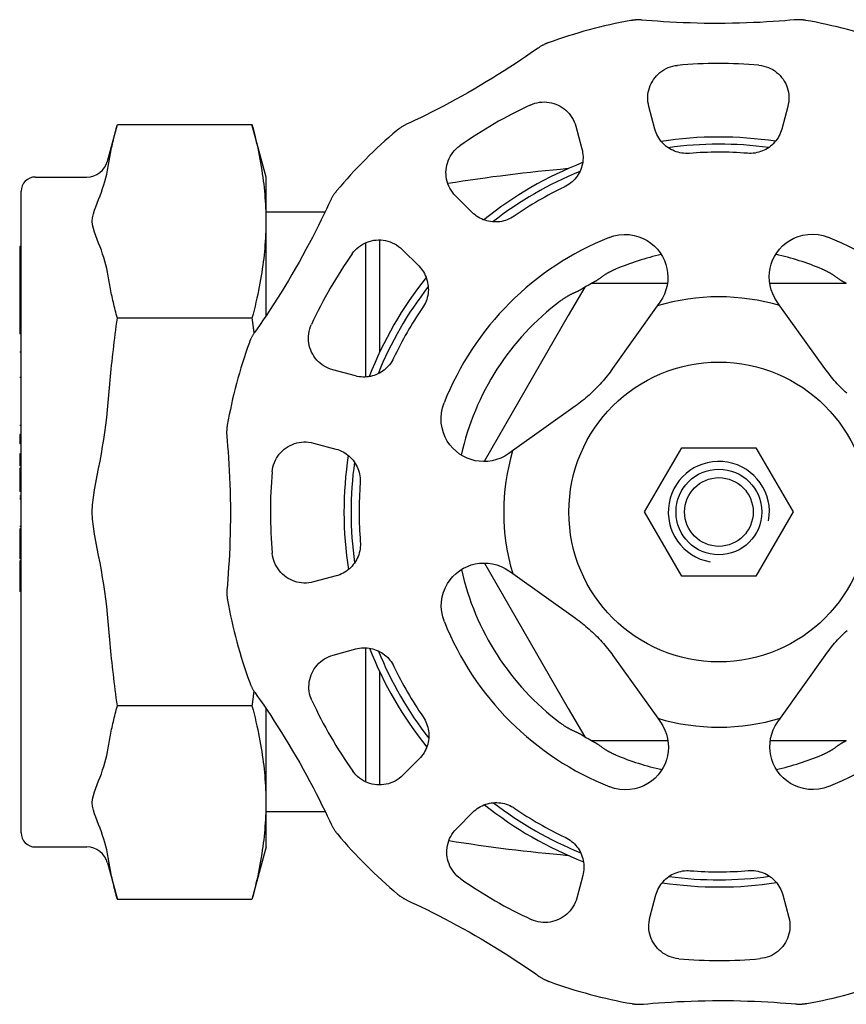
# Model space of a CAD drawing. Header units: millimetres. Extents: x 69 to 3789, y -13 to 412.
# Tile 6 of 8: x 274 to 332, y 343 to 412. Entities that reach past the tile are written whole.
import ezdxf

# ---------------------------------------------------------------- set-up
doc = ezdxf.new("R2010")
doc.units = ezdxf.units.MM
doc.layers.add('DETAIL', color=2, linetype='Continuous')

msp = doc.modelspace()

# ---------------------------------------------------------------- linework, layer by layer
at = {"layer": 'DETAIL'}
for p, q in [((318.54, 404.372), (318.115, 405.95)), ((327.839, 405.963), (327.418, 404.383)), ((280.207, 402.134), (280.897, 404.707)), ((280.897, 404.707), (290.322, 404.707)), ((291.309, 401.022), (290.322, 404.707)), ((312.997, 404.572), (313.422, 402.994)), ((275.159, 401.022), (278.758, 401.022)), ((291.309, 391.314), (291.309, 401.022)), ((274.159, 355.122), (274.159, 400.022)), ((305.739, 398.545), (304.582, 399.7)), ((295.443, 398.572), (291.309, 398.572)), ((298.263, 396.413), (298.263, 387.023)), ((299.263, 396.618), (299.263, 388.752)), ((274.059, 396.157), (274.059, 393.669)), ((274.159, 396.157), (274.059, 396.157)), ((300.839, 395.947), (301.996, 394.793)), ((274.059, 393.669), (274.059, 393.456)), ((274.159, 393.669), (274.059, 393.669)), ((316.379, 393.572), (314.088, 393.572)), ((319.41, 393.572), (316.379, 393.572)), ((329.646, 393.572), (326.576, 393.572)), ((331.937, 393.572), (329.646, 393.572)), ((274.059, 393.456), (274.059, 392.966)), ((274.159, 393.456), (274.059, 393.456)), ((274.059, 392.966), (274.059, 392.767)), ((274.159, 392.966), (274.059, 392.966)), ((313.618, 393.3), (312.473, 391.316)), ((274.059, 392.767), (274.059, 392.281)), ((274.159, 392.767), (274.059, 392.767)), ((274.059, 392.281), (274.059, 392.068)), ((274.159, 392.281), (274.059, 392.281)), ((318.887, 392.269), (318.699, 392.005)), ((327.29, 392.015), (327.101, 392.279)), ((274.159, 392.068), (274.059, 392.068)), ((274.059, 392.068), (274.059, 392.009)), ((274.059, 392.009), (274.059, 391.748)), ((274.159, 392.009), (274.059, 392.009)), ((274.059, 391.748), (274.059, 391.149)), ((274.159, 391.748), (274.059, 391.748)), ((318.699, 392.005), (315.574, 387.608)), ((330.426, 387.627), (327.29, 392.015)), ((274.059, 391.149), (274.059, 390.905)), ((274.159, 391.149), (274.059, 391.149)), ((274.059, 390.905), (274.059, 390.311)), ((274.159, 390.905), (274.059, 390.905)), ((290.322, 391.14), (280.897, 391.14)), ((312.473, 391.316), (306.575, 381.101)), ((274.059, 390.311), (274.059, 390.05)), ((274.159, 390.311), (274.059, 390.311)), ((274.159, 390.05), (274.059, 390.05)), ((274.159, 388.75), (274.059, 388.75)), ((297.567, 387.099), (295.987, 387.52)), ((274.159, 386.996), (274.059, 386.996)), ((312.958, 384.985), (308.569, 381.849)), ((274.159, 383.638), (274.059, 383.638)), ((274.059, 382.996), (274.059, 382.767)), ((274.159, 382.996), (274.059, 382.996)), ((274.059, 382.767), (274.059, 382.337)), ((274.159, 382.767), (274.059, 382.767)), ((274.159, 382.337), (274.059, 382.337)), ((294.622, 382.399), (296.202, 381.977)), ((317.816, 377.572), (320.415, 382.072)), ((320.415, 382.072), (325.611, 382.072)), ((325.611, 382.072), (328.209, 377.572)), ((274.059, 381.635), (274.059, 381.402)), ((274.159, 381.635), (274.059, 381.635)), ((274.059, 381.402), (274.059, 380.81)), ((274.159, 381.402), (274.059, 381.402)), ((308.569, 381.849), (308.305, 381.66)), ((274.159, 380.81), (274.059, 380.81)), ((274.059, 380.65), (274.059, 380.529)), ((274.159, 380.65), (274.059, 380.65)), ((274.059, 380.529), (274.059, 379.046)), ((274.159, 380.529), (274.059, 380.529)), ((274.059, 379.046), (274.059, 379.008)), ((274.159, 379.046), (274.059, 379.046)), ((274.159, 379.008), (274.059, 379.008)), ((274.159, 378.687), (274.059, 378.687)), ((274.159, 378.538), (274.059, 378.538)), ((274.159, 378.494), (274.059, 378.494)), ((274.159, 378.461), (274.059, 378.461)), ((320.415, 373.072), (317.816, 377.572)), ((328.209, 377.572), (325.611, 373.072)), ((274.159, 376.552), (274.059, 376.552)), ((274.059, 376.399), (274.059, 376.359)), ((274.159, 376.399), (274.059, 376.399)), ((274.059, 376.359), (274.059, 374.771)), ((274.159, 376.359), (274.059, 376.359)), ((274.059, 374.771), (274.059, 374.471)), ((274.159, 374.771), (274.059, 374.771)), ((274.059, 374.471), (274.059, 374.3)), ((274.159, 374.471), (274.059, 374.471)), ((274.159, 374.3), (274.059, 374.3)), ((274.059, 374.161), (274.059, 374.082)), ((274.159, 374.161), (274.059, 374.161)), ((274.059, 374.082), (274.059, 372.297)), ((274.159, 374.082), (274.059, 374.082)), ((306.599, 374.001), (312.473, 363.827)), ((296.213, 373.099), (294.634, 372.674)), ((308.316, 373.446), (308.58, 373.259)), ((308.58, 373.259), (312.976, 370.134)), ((325.611, 373.072), (320.415, 373.072)), ((274.059, 372.297), (274.059, 372.003)), ((274.159, 372.297), (274.059, 372.297)), ((274.159, 372.003), (274.059, 372.003)), ((296.012, 367.557), (297.591, 367.982)), ((298.263, 368.06), (298.263, 358.691)), ((315.599, 367.517), (318.735, 363.128)), ((327.326, 363.139), (330.451, 367.535)), ((299.263, 366.391), (299.263, 358.465)), ((290.322, 364.004), (280.897, 364.004)), ((291.309, 354.122), (291.309, 363.802)), ((312.473, 363.827), (313.618, 361.843)), ((318.735, 363.128), (318.924, 362.864)), ((327.138, 362.875), (327.326, 363.139)), ((314.088, 361.572), (316.379, 361.572)), ((316.379, 361.572), (319.449, 361.572)), ((326.615, 361.572), (329.646, 361.572)), ((329.646, 361.572), (331.937, 361.572)), ((302.039, 360.299), (300.885, 359.141)), ((295.463, 356.572), (291.309, 356.572)), ((304.637, 355.398), (305.792, 356.556)), ((275.159, 354.122), (278.758, 354.122)), ((291.309, 354.122), (290.322, 350.436)), ((280.207, 353.01), (280.897, 350.436)), ((313.486, 352.126), (313.065, 350.546)), ((290.322, 350.436), (280.897, 350.436)), ((318.186, 349.181), (318.607, 350.761)), ((327.485, 350.772), (327.91, 349.193))]:
    msp.add_line(p, q, dxfattribs=at)
at = {"layer": 'DETAIL', "flags": 128}
for points in [[(317.648, 412.009), (317.602, 412.013), (317.556, 412.016), (317.509, 412.018), (317.463, 412.02), (317.417, 412.021), (317.37, 412.021), (317.324, 412.021), (317.278, 412.02), (317.232, 412.018), (317.188, 412.015), (317.145, 412.012), (317.105, 412.009), (317.067, 412.005), (317.032, 412.001), (316.999, 411.997), (316.969, 411.993), (316.942, 411.99), (316.919, 411.986), (316.898, 411.983), (316.881, 411.98), (316.868, 411.978), (316.859, 411.976), (316.853, 411.975), (316.85, 411.974)], [(328.291, 412.022), (327.986, 411.995), (327.626, 411.965), (327.231, 411.934), (326.805, 411.904), (326.358, 411.875), (325.9, 411.85), (325.432, 411.828), (324.95, 411.809), (324.46, 411.794), (323.963, 411.783), (323.464, 411.776), (322.965, 411.773), (322.472, 411.774), (321.982, 411.78), (321.491, 411.79), (321.001, 411.804), (320.518, 411.821), (320.046, 411.842), (319.588, 411.867), (319.141, 411.894), (318.713, 411.923), (318.315, 411.953), (317.955, 411.982), (317.648, 412.009)], [(329.089, 411.99), (329.086, 411.99), (329.081, 411.991), (329.071, 411.993), (329.058, 411.995), (329.041, 411.998), (329.021, 412.001), (328.997, 412.005), (328.97, 412.008), (328.94, 412.012), (328.908, 412.016), (328.872, 412.02), (328.834, 412.023), (328.794, 412.027), (328.752, 412.03), (328.707, 412.032), (328.661, 412.034), (328.615, 412.035), (328.569, 412.035), (328.523, 412.035), (328.476, 412.034), (328.43, 412.032), (328.384, 412.029), (328.337, 412.026), (328.291, 412.022)], [(311.066, 410.417), (311.063, 410.416), (311.058, 410.414), (311.049, 410.411), (311.037, 410.406), (311.02, 410.4), (311.001, 410.392), (310.979, 410.384), (310.954, 410.373), (310.926, 410.362), (310.896, 410.349), (310.863, 410.334), (310.828, 410.318), (310.792, 410.301), (310.754, 410.282), (310.714, 410.262), (310.673, 410.241), (310.633, 410.219), (310.593, 410.196), (310.553, 410.173), (310.513, 410.148), (310.474, 410.124), (310.435, 410.099), (310.397, 410.073), (310.359, 410.046)], [(310.359, 410.046), (310.108, 409.87), (309.812, 409.664), (309.485, 409.439), (309.131, 409.2), (308.758, 408.953), (308.374, 408.701), (307.98, 408.448), (307.572, 408.191), (307.155, 407.933), (306.73, 407.675), (306.301, 407.419), (305.871, 407.167), (305.443, 406.922), (305.016, 406.682), (304.585, 406.444), (304.155, 406.212), (303.728, 405.986), (303.308, 405.768), (302.899, 405.559), (302.499, 405.36), (302.114, 405.171), (301.754, 404.998), (301.427, 404.843), (301.148, 404.713)], [(318.115, 405.951), (318.077, 406.117), (318.051, 406.284), (318.038, 406.452), (318.037, 406.62), (318.048, 406.787), (318.071, 406.951), (318.106, 407.113), (318.152, 407.271), (318.21, 407.426), (318.278, 407.575), (318.356, 407.719), (318.444, 407.857), (318.543, 407.989), (318.65, 408.113), (318.767, 408.23), (318.891, 408.338), (319.024, 408.438), (319.165, 408.528), (319.312, 408.608), (319.466, 408.678), (319.625, 408.736), (319.788, 408.782), (319.955, 408.817), (320.124, 408.839)], [(325.823, 408.846), (325.993, 408.824), (326.16, 408.79), (326.324, 408.744), (326.483, 408.686), (326.637, 408.617), (326.785, 408.537), (326.926, 408.447), (327.059, 408.347), (327.184, 408.239), (327.3, 408.122), (327.408, 407.998), (327.506, 407.867), (327.595, 407.729), (327.673, 407.585), (327.742, 407.436), (327.799, 407.282), (327.846, 407.124), (327.881, 406.962), (327.904, 406.798), (327.916, 406.631), (327.915, 406.464), (327.902, 406.296), (327.877, 406.128), (327.839, 405.963)], [(309.809, 406.061), (309.967, 406.127), (310.129, 406.181), (310.294, 406.223), (310.46, 406.252), (310.628, 406.269), (310.796, 406.274), (310.963, 406.267), (311.128, 406.247), (311.29, 406.216), (311.449, 406.174), (311.605, 406.12), (311.756, 406.055), (311.901, 405.98), (312.041, 405.895), (312.175, 405.8), (312.302, 405.695), (312.422, 405.582), (312.533, 405.459), (312.636, 405.328), (312.729, 405.19), (312.812, 405.044), (312.885, 404.892), (312.947, 404.735), (312.997, 404.572)], [(280.207, 401.495), (280.227, 401.624), (280.248, 401.752), (280.27, 401.881), (280.293, 402.011), (280.316, 402.14), (280.34, 402.27), (280.364, 402.401), (280.39, 402.532), (280.416, 402.664), (280.442, 402.796), (280.47, 402.928), (280.498, 403.061), (280.527, 403.195), (280.557, 403.329), (280.587, 403.464), (280.619, 403.599), (280.651, 403.735), (280.683, 403.872), (280.717, 404.009), (280.751, 404.147), (280.787, 404.286), (280.822, 404.426), (280.859, 404.566), (280.897, 404.707)], [(290.322, 404.707), (290.398, 404.42), (290.47, 404.136), (290.538, 403.857), (290.604, 403.582), (290.665, 403.311), (290.724, 403.043), (290.779, 402.779), (290.832, 402.518), (290.881, 402.26), (290.927, 402.004), (290.97, 401.751), (291.01, 401.501), (291.048, 401.253), (291.083, 401.007), (291.115, 400.762), (291.144, 400.52), (291.171, 400.279), (291.195, 400.039), (291.216, 399.801), (291.235, 399.564), (291.251, 399.328), (291.265, 399.092), (291.276, 398.858), (291.285, 398.624), (291.291, 398.39), (291.295, 398.157), (291.296, 397.923), (291.295, 397.69), (291.291, 397.457), (291.285, 397.223), (291.276, 396.989), (291.265, 396.754), (291.251, 396.519), (291.235, 396.283), (291.216, 396.046), (291.195, 395.808), (291.171, 395.568), (291.144, 395.327), (291.115, 395.085), (291.083, 394.84), (291.048, 394.594), (291.01, 394.346), (290.97, 394.095), (290.927, 393.843), (290.881, 393.587), (290.832, 393.329), (290.779, 393.068), (290.724, 392.804), (290.665, 392.536), (290.604, 392.265), (290.538, 391.99), (290.47, 391.711), (290.398, 391.427), (290.322, 391.14)], [(301.148, 404.713), (301.106, 404.693), (301.065, 404.673), (301.023, 404.652), (300.983, 404.63), (300.942, 404.608), (300.902, 404.585), (300.862, 404.561), (300.823, 404.537), (300.784, 404.513), (300.747, 404.488), (300.711, 404.464), (300.678, 404.441), (300.647, 404.419), (300.618, 404.398), (300.592, 404.378), (300.568, 404.36), (300.547, 404.343), (300.528, 404.328), (300.512, 404.315), (300.499, 404.304), (300.488, 404.296), (300.481, 404.29), (300.477, 404.286), (300.474, 404.284)], [(320.949, 402.678), (320.815, 402.67), (320.681, 402.671), (320.547, 402.68), (320.415, 402.696), (320.283, 402.72), (320.153, 402.752), (320.025, 402.791), (319.9, 402.837), (319.779, 402.89), (319.661, 402.95), (319.546, 403.017), (319.436, 403.09), (319.33, 403.169), (319.229, 403.254), (319.133, 403.345), (319.043, 403.441), (318.957, 403.543), (318.878, 403.649), (318.805, 403.76), (318.738, 403.875), (318.678, 403.994), (318.625, 404.117), (318.579, 404.243), (318.54, 404.372)], [(327.418, 404.383), (327.38, 404.254), (327.334, 404.128), (327.281, 404.005), (327.221, 403.885), (327.155, 403.77), (327.082, 403.659), (327.003, 403.552), (326.918, 403.451), (326.827, 403.354), (326.732, 403.263), (326.631, 403.178), (326.525, 403.098), (326.415, 403.025), (326.301, 402.958), (326.183, 402.898), (326.062, 402.845), (325.937, 402.798), (325.81, 402.759), (325.679, 402.727), (325.548, 402.702), (325.415, 402.686), (325.281, 402.677), (325.147, 402.676), (325.013, 402.683)], [(304.582, 399.7), (304.466, 399.824), (304.36, 399.956), (304.264, 400.095), (304.18, 400.24), (304.106, 400.39), (304.044, 400.544), (303.993, 400.702), (303.954, 400.862), (303.926, 401.024), (303.911, 401.188), (303.906, 401.352), (303.914, 401.515), (303.933, 401.678), (303.964, 401.84), (304.006, 401.999), (304.06, 402.156), (304.126, 402.308), (304.202, 402.457), (304.29, 402.6), (304.388, 402.737), (304.497, 402.867), (304.615, 402.989), (304.742, 403.102), (304.878, 403.206)], [(313.422, 402.994), (313.454, 402.863), (313.477, 402.731), (313.493, 402.598), (313.501, 402.464), (313.501, 402.331), (313.493, 402.198), (313.478, 402.067), (313.455, 401.936), (313.425, 401.808), (313.388, 401.681), (313.343, 401.557), (313.291, 401.435), (313.233, 401.317), (313.167, 401.202), (313.096, 401.091), (313.017, 400.984), (312.932, 400.881), (312.842, 400.783), (312.745, 400.69), (312.644, 400.604), (312.537, 400.523), (312.426, 400.448), (312.31, 400.38), (312.19, 400.319)], [(280.207, 394.352), (280.159, 394.616), (280.098, 394.878), (280.028, 395.135), (279.953, 395.382), (279.869, 395.632), (279.776, 395.892), (279.683, 396.141), (279.583, 396.398), (279.486, 396.647), (279.387, 396.903), (279.299, 397.15), (279.221, 397.41), (279.164, 397.672), (279.142, 397.923), (279.164, 398.175), (279.221, 398.436), (279.299, 398.697), (279.387, 398.943), (279.486, 399.2), (279.583, 399.449), (279.683, 399.706), (279.776, 399.954), (279.869, 400.215), (279.953, 400.465), (280.028, 400.712), (280.098, 400.968), (280.159, 401.231), (280.207, 401.495)], [(296.244, 400.043), (296.242, 400.041), (296.239, 400.037), (296.233, 400.029), (296.224, 400.019), (296.213, 400.006), (296.2, 399.99), (296.185, 399.971), (296.168, 399.949), (296.15, 399.925), (296.13, 399.899), (296.109, 399.87), (296.087, 399.839), (296.064, 399.806), (296.041, 399.771), (296.016, 399.733), (295.992, 399.694), (295.968, 399.655), (295.945, 399.615), (295.922, 399.575), (295.9, 399.534), (295.878, 399.493), (295.857, 399.452), (295.837, 399.41), (295.817, 399.368)], [(295.817, 399.368), (295.688, 399.09), (295.535, 398.764), (295.363, 398.406), (295.177, 398.022), (294.978, 397.621), (294.771, 397.212), (294.556, 396.795), (294.331, 396.369), (294.099, 395.937), (293.86, 395.501), (293.616, 395.065), (293.37, 394.632), (293.122, 394.205), (292.872, 393.783), (292.618, 393.363), (292.361, 392.946), (292.104, 392.536), (291.85, 392.138), (291.6, 391.753), (291.353, 391.38), (291.114, 391.024), (290.889, 390.694), (290.684, 390.397), (290.507, 390.145)], [(308.673, 398.282), (308.56, 398.209), (308.444, 398.143), (308.324, 398.083), (308.201, 398.031), (308.074, 397.986), (307.946, 397.948), (307.816, 397.918), (307.685, 397.896), (307.553, 397.881), (307.421, 397.874), (307.288, 397.875), (307.156, 397.883), (307.025, 397.898), (306.895, 397.922), (306.767, 397.952), (306.64, 397.99), (306.515, 398.036), (306.393, 398.088), (306.275, 398.148), (306.159, 398.214), (306.048, 398.287), (305.94, 398.367), (305.837, 398.453), (305.739, 398.545)], [(327.101, 392.279), (326.929, 392.55), (326.789, 392.833), (326.679, 393.129), (326.601, 393.434), (326.555, 393.742), (326.543, 394.049), (326.56, 394.348), (326.605, 394.634), (326.677, 394.913), (326.779, 395.191), (326.911, 395.464), (327.072, 395.726), (327.262, 395.973), (327.479, 396.201), (327.72, 396.406), (327.98, 396.585), (328.26, 396.735), (328.566, 396.859), (328.896, 396.952), (329.242, 397.008), (329.598, 397.023), (329.957, 396.994), (330.31, 396.923), (330.649, 396.812)], [(297.334, 395.643), (297.437, 395.779), (297.55, 395.906), (297.672, 396.025), (297.802, 396.134), (297.939, 396.233), (298.082, 396.321), (298.23, 396.398), (298.383, 396.463), (298.54, 396.518), (298.699, 396.56), (298.86, 396.591), (299.023, 396.611), (299.187, 396.619), (299.35, 396.615), (299.514, 396.599), (299.676, 396.572), (299.836, 396.533), (299.994, 396.483), (300.148, 396.421), (300.298, 396.348), (300.443, 396.264), (300.582, 396.168), (300.714, 396.063), (300.839, 395.947)], [(315.328, 396.793), (315.667, 396.905), (316.02, 396.976), (316.378, 397.006), (316.735, 396.993), (317.081, 396.937), (317.411, 396.845), (317.718, 396.722), (317.998, 396.572), (318.259, 396.394), (318.5, 396.19), (318.717, 395.962), (318.908, 395.716), (319.07, 395.454), (319.202, 395.182), (319.305, 394.904), (319.378, 394.625), (319.423, 394.339), (319.441, 394.04), (319.429, 393.733), (319.385, 393.425), (319.307, 393.12), (319.198, 392.823), (319.059, 392.54), (318.887, 392.269)], [(280.897, 391.14), (280.859, 391.281), (280.822, 391.421), (280.787, 391.561), (280.751, 391.7), (280.717, 391.838), (280.683, 391.975), (280.651, 392.112), (280.619, 392.248), (280.587, 392.383), (280.557, 392.518), (280.527, 392.652), (280.498, 392.786), (280.47, 392.919), (280.442, 393.051), (280.416, 393.183), (280.39, 393.315), (280.364, 393.446), (280.34, 393.576), (280.316, 393.707), (280.293, 393.836), (280.27, 393.966), (280.248, 394.095), (280.227, 394.223), (280.207, 394.352)], [(301.996, 394.793), (302.089, 394.695), (302.175, 394.592), (302.255, 394.485), (302.329, 394.373), (302.395, 394.258), (302.455, 394.139), (302.508, 394.017), (302.554, 393.893), (302.592, 393.766), (302.623, 393.638), (302.646, 393.508), (302.662, 393.377), (302.671, 393.245), (302.672, 393.113), (302.665, 392.98), (302.65, 392.849), (302.628, 392.718), (302.599, 392.587), (302.561, 392.459), (302.516, 392.333), (302.464, 392.209), (302.405, 392.089), (302.339, 391.973), (302.266, 391.86)], [(315.787, 394.572), (315.755, 394.558), (315.723, 394.544), (315.691, 394.53), (315.659, 394.516), (315.627, 394.501), (315.595, 394.486), (315.564, 394.471), (315.533, 394.456), (315.502, 394.441), (315.471, 394.426), (315.44, 394.411), (315.41, 394.395), (315.38, 394.379), (315.35, 394.363), (315.32, 394.347), (315.29, 394.331), (315.261, 394.314), (315.232, 394.297), (315.203, 394.281), (315.174, 394.264), (315.146, 394.246), (315.118, 394.229), (315.09, 394.212), (315.063, 394.195)], [(330.962, 394.195), (330.935, 394.212), (330.907, 394.229), (330.88, 394.246), (330.851, 394.263), (330.823, 394.28), (330.795, 394.297), (330.766, 394.313), (330.737, 394.33), (330.707, 394.346), (330.678, 394.362), (330.648, 394.378), (330.618, 394.394), (330.587, 394.409), (330.557, 394.425), (330.526, 394.44), (330.495, 394.455), (330.463, 394.471), (330.432, 394.485), (330.4, 394.5), (330.368, 394.515), (330.336, 394.529), (330.303, 394.544), (330.271, 394.558), (330.238, 394.572)], [(314.366, 393.723), (314.347, 393.713), (314.329, 393.704), (314.311, 393.694), (314.294, 393.685), (314.277, 393.676), (314.261, 393.667), (314.245, 393.658), (314.23, 393.65), (314.215, 393.642), (314.201, 393.634), (314.187, 393.626), (314.173, 393.619), (314.16, 393.612), (314.148, 393.605), (314.137, 393.599), (314.127, 393.593), (314.118, 393.589), (314.111, 393.584), (314.104, 393.58), (314.098, 393.577), (314.094, 393.575), (314.091, 393.573), (314.089, 393.572), (314.088, 393.572)], [(315.063, 394.195), (315.026, 394.17), (314.99, 394.146), (314.955, 394.123), (314.921, 394.099), (314.888, 394.076), (314.856, 394.054), (314.824, 394.031), (314.794, 394.009), (314.764, 393.988), (314.735, 393.967), (314.706, 393.946), (314.678, 393.926), (314.65, 393.906), (314.623, 393.887), (314.596, 393.868), (314.569, 393.85), (314.543, 393.832), (314.517, 393.815), (314.492, 393.798), (314.467, 393.782), (314.441, 393.766), (314.416, 393.752), (314.391, 393.737), (314.366, 393.723)], [(331.66, 393.723), (331.634, 393.737), (331.609, 393.752), (331.583, 393.767), (331.557, 393.783), (331.531, 393.8), (331.504, 393.817), (331.478, 393.834), (331.451, 393.853), (331.425, 393.871), (331.397, 393.89), (331.37, 393.91), (331.342, 393.93), (331.314, 393.95), (331.286, 393.971), (331.257, 393.992), (331.227, 394.013), (331.197, 394.035), (331.166, 394.057), (331.134, 394.079), (331.101, 394.102), (331.068, 394.125), (331.033, 394.148), (330.998, 394.171), (330.962, 394.195)], [(331.937, 393.572), (331.936, 393.572), (331.934, 393.573), (331.931, 393.575), (331.927, 393.577), (331.922, 393.58), (331.916, 393.584), (331.908, 393.588), (331.9, 393.592), (331.89, 393.598), (331.88, 393.603), (331.869, 393.61), (331.857, 393.616), (331.844, 393.624), (331.83, 393.631), (331.815, 393.639), (331.8, 393.647), (331.784, 393.656), (331.768, 393.665), (331.751, 393.674), (331.733, 393.684), (331.715, 393.693), (331.697, 393.703), (331.678, 393.713), (331.66, 393.723)], [(313.348, 393.136), (313.322, 393.12), (313.296, 393.105), (313.269, 393.09), (313.242, 393.075), (313.214, 393.061), (313.186, 393.047), (313.158, 393.032), (313.128, 393.019), (313.099, 393.005), (313.069, 392.991), (313.038, 392.977), (313.007, 392.962), (312.975, 392.948), (312.942, 392.934), (312.909, 392.919), (312.876, 392.904), (312.842, 392.888), (312.807, 392.872), (312.771, 392.856), (312.735, 392.839), (312.699, 392.821), (312.663, 392.804), (312.627, 392.786), (312.592, 392.768)], [(313.618, 393.3), (313.618, 393.3), (313.616, 393.299), (313.613, 393.297), (313.609, 393.295), (313.604, 393.292), (313.598, 393.288), (313.59, 393.284), (313.582, 393.279), (313.573, 393.273), (313.563, 393.267), (313.552, 393.26), (313.54, 393.253), (313.527, 393.245), (313.514, 393.237), (313.499, 393.229), (313.485, 393.22), (313.469, 393.21), (313.453, 393.201), (313.437, 393.19), (313.42, 393.18), (313.402, 393.169), (313.385, 393.158), (313.367, 393.147), (313.348, 393.136)], [(312.592, 392.768), (312.563, 392.753), (312.534, 392.737), (312.505, 392.722), (312.475, 392.705), (312.446, 392.689), (312.416, 392.672), (312.387, 392.655), (312.358, 392.637), (312.328, 392.62), (312.299, 392.602), (312.27, 392.583), (312.241, 392.565), (312.212, 392.546), (312.183, 392.527), (312.155, 392.508), (312.126, 392.489), (312.098, 392.47), (312.069, 392.45), (312.041, 392.43), (312.013, 392.41), (311.985, 392.39), (311.958, 392.37), (311.93, 392.35), (311.903, 392.329)], [(280.207, 384.715), (280.227, 384.972), (280.248, 385.229), (280.27, 385.487), (280.293, 385.746), (280.316, 386.006), (280.34, 386.266), (280.364, 386.527), (280.39, 386.789), (280.416, 387.052), (280.442, 387.316), (280.47, 387.581), (280.498, 387.847), (280.527, 388.114), (280.557, 388.383), (280.587, 388.652), (280.619, 388.923), (280.651, 389.195), (280.683, 389.469), (280.717, 389.743), (280.751, 390.02), (280.787, 390.297), (280.822, 390.576), (280.859, 390.857), (280.897, 391.14)], [(290.322, 391.14), (290.328, 391.095), (290.334, 391.05), (290.34, 391.005), (290.346, 390.96), (290.352, 390.915), (290.357, 390.871), (290.363, 390.826), (290.369, 390.782), (290.375, 390.737), (290.381, 390.693), (290.387, 390.648), (290.392, 390.604), (290.398, 390.56), (290.404, 390.515), (290.41, 390.471), (290.415, 390.427), (290.421, 390.383), (290.427, 390.339), (290.432, 390.295), (290.438, 390.251), (290.443, 390.207), (290.449, 390.163), (290.454, 390.12), (290.46, 390.076)], [(290.507, 390.145), (290.481, 390.107), (290.455, 390.068), (290.429, 390.029), (290.405, 389.99), (290.381, 389.95), (290.358, 389.91), (290.335, 389.87), (290.313, 389.83), (290.292, 389.789), (290.272, 389.749), (290.253, 389.711), (290.236, 389.674), (290.22, 389.64), (290.206, 389.607), (290.193, 389.577), (290.181, 389.549), (290.171, 389.524), (290.162, 389.501), (290.155, 389.482), (290.149, 389.466), (290.144, 389.453), (290.141, 389.444), (290.139, 389.439), (290.138, 389.436)], [(295.987, 387.52), (295.825, 387.57), (295.667, 387.631), (295.515, 387.704), (295.369, 387.787), (295.23, 387.88), (295.099, 387.982), (294.976, 388.093), (294.862, 388.212), (294.757, 388.339), (294.662, 388.473), (294.576, 388.612), (294.501, 388.758), (294.436, 388.909), (294.382, 389.064), (294.339, 389.223), (294.308, 389.386), (294.288, 389.55), (294.28, 389.717), (294.284, 389.885), (294.301, 390.053), (294.33, 390.219), (294.371, 390.384), (294.425, 390.546), (294.491, 390.704)], [(300.239, 388.338), (300.178, 388.218), (300.11, 388.102), (300.035, 387.99), (299.955, 387.883), (299.868, 387.781), (299.775, 387.684), (299.678, 387.593), (299.575, 387.508), (299.469, 387.43), (299.358, 387.358), (299.243, 387.292), (299.124, 387.233), (299.003, 387.181), (298.879, 387.136), (298.752, 387.099), (298.624, 387.068), (298.493, 387.045), (298.361, 387.03), (298.229, 387.022), (298.096, 387.022), (297.963, 387.029), (297.83, 387.045), (297.698, 387.068), (297.567, 387.099)], [(315.574, 387.608), (315.484, 387.483), (315.392, 387.359), (315.298, 387.237), (315.203, 387.115), (315.106, 386.995), (315.006, 386.876), (314.906, 386.758), (314.803, 386.641), (314.699, 386.526), (314.593, 386.412), (314.485, 386.3), (314.376, 386.188), (314.265, 386.079), (314.152, 385.971), (314.039, 385.864), (313.924, 385.76), (313.807, 385.657), (313.69, 385.555), (313.571, 385.456), (313.45, 385.358), (313.329, 385.262), (313.206, 385.168), (313.083, 385.076), (312.958, 384.985)], [(331.967, 385.886), (331.853, 385.992), (331.74, 386.099), (331.629, 386.209), (331.519, 386.32), (331.411, 386.432), (331.305, 386.546), (331.2, 386.661), (331.097, 386.777), (330.996, 386.895), (330.897, 387.014), (330.799, 387.134), (330.703, 387.256), (330.609, 387.378), (330.516, 387.502), (330.426, 387.627)], [(280.207, 370.428), (280.159, 370.956), (280.098, 371.482), (280.028, 371.996), (279.953, 372.489), (279.869, 372.988), (279.776, 373.51), (279.683, 374.008), (279.583, 374.521), (279.486, 375.019), (279.387, 375.532), (279.299, 376.025), (279.221, 376.546), (279.164, 377.069), (279.142, 377.572), (279.164, 378.074), (279.221, 378.598), (279.299, 379.118), (279.387, 379.612), (279.486, 380.125), (279.583, 380.623), (279.683, 381.136), (279.776, 381.634), (279.869, 382.156), (279.953, 382.655), (280.028, 383.148), (280.098, 383.662), (280.159, 384.187), (280.207, 384.715)], [(308.305, 381.66), (308.034, 381.488), (307.752, 381.348), (307.455, 381.238), (307.151, 381.16), (306.842, 381.115), (306.536, 381.102), (306.237, 381.119), (305.95, 381.164), (305.672, 381.237), (305.393, 381.339), (305.121, 381.47), (304.858, 381.631), (304.611, 381.821), (304.384, 382.038), (304.179, 382.279), (304, 382.539), (303.849, 382.819), (303.725, 383.125), (303.632, 383.455), (303.576, 383.801), (303.562, 384.158), (303.591, 384.516), (303.662, 384.869), (303.773, 385.208)], [(288.595, 383.648), (288.594, 383.645), (288.593, 383.64), (288.592, 383.631), (288.589, 383.617), (288.587, 383.6), (288.583, 383.58), (288.58, 383.556), (288.576, 383.529), (288.572, 383.499), (288.568, 383.467), (288.565, 383.431), (288.561, 383.393), (288.558, 383.353), (288.555, 383.311), (288.553, 383.266), (288.551, 383.22), (288.55, 383.174), (288.549, 383.128), (288.55, 383.082), (288.551, 383.035), (288.552, 382.989), (288.555, 382.943), (288.558, 382.896), (288.562, 382.85)], [(288.562, 382.85), (288.59, 382.545), (288.62, 382.186), (288.651, 381.79), (288.681, 381.364), (288.709, 380.917), (288.735, 380.459), (288.757, 379.991), (288.775, 379.51), (288.79, 379.019), (288.801, 378.522), (288.808, 378.023), (288.811, 377.525), (288.81, 377.031), (288.805, 376.541), (288.795, 376.05), (288.781, 375.56), (288.763, 375.077), (288.742, 374.605), (288.718, 374.147), (288.691, 373.7), (288.662, 373.273), (288.632, 372.875), (288.602, 372.514), (288.575, 372.208)], [(291.739, 380.382), (291.76, 380.552), (291.794, 380.719), (291.841, 380.883), (291.899, 381.042), (291.968, 381.196), (292.048, 381.344), (292.138, 381.485), (292.237, 381.618), (292.346, 381.743), (292.462, 381.86), (292.586, 381.967), (292.718, 382.065), (292.856, 382.154), (292.999, 382.233), (293.149, 382.301), (293.303, 382.358), (293.461, 382.405), (293.622, 382.44), (293.787, 382.463), (293.953, 382.475), (294.121, 382.474), (294.289, 382.462), (294.456, 382.436), (294.622, 382.399)], [(296.202, 381.977), (296.331, 381.939), (296.457, 381.893), (296.58, 381.84), (296.699, 381.78), (296.815, 381.714), (296.926, 381.641), (297.032, 381.562), (297.134, 381.477), (297.23, 381.386), (297.321, 381.291), (297.407, 381.19), (297.486, 381.084), (297.559, 380.974), (297.626, 380.86), (297.687, 380.742), (297.74, 380.621), (297.786, 380.496), (297.826, 380.369), (297.858, 380.239), (297.882, 380.107), (297.899, 379.974), (297.908, 379.841), (297.909, 379.707), (297.902, 379.572)], [(297.907, 375.509), (297.914, 375.374), (297.913, 375.24), (297.905, 375.107), (297.888, 374.974), (297.864, 374.842), (297.833, 374.712), (297.794, 374.584), (297.748, 374.459), (297.694, 374.338), (297.634, 374.22), (297.568, 374.106), (297.495, 373.995), (297.415, 373.889), (297.33, 373.788), (297.24, 373.692), (297.143, 373.602), (297.042, 373.517), (296.935, 373.437), (296.825, 373.364), (296.709, 373.298), (296.59, 373.237), (296.467, 373.184), (296.341, 373.138), (296.213, 373.099)], [(294.634, 372.674), (294.468, 372.636), (294.301, 372.61), (294.132, 372.597), (293.965, 372.596), (293.798, 372.608), (293.633, 372.631), (293.472, 372.665), (293.313, 372.712), (293.159, 372.769), (293.009, 372.837), (292.865, 372.915), (292.727, 373.004), (292.596, 373.102), (292.471, 373.209), (292.355, 373.326), (292.246, 373.451), (292.147, 373.583), (292.057, 373.724), (291.976, 373.872), (291.907, 374.026), (291.849, 374.184), (291.802, 374.347), (291.768, 374.514), (291.746, 374.684)], [(303.792, 369.888), (303.68, 370.226), (303.608, 370.579), (303.578, 370.937), (303.592, 371.294), (303.647, 371.64), (303.739, 371.97), (303.862, 372.277), (304.012, 372.557), (304.191, 372.818), (304.395, 373.059), (304.622, 373.276), (304.869, 373.467), (305.13, 373.629), (305.403, 373.761), (305.681, 373.864), (305.959, 373.937), (306.246, 373.983), (306.545, 374.001), (306.851, 373.989), (307.16, 373.944), (307.465, 373.867), (307.761, 373.757), (308.044, 373.618), (308.316, 373.446)], [(288.575, 372.208), (288.572, 372.161), (288.569, 372.115), (288.566, 372.069), (288.564, 372.022), (288.564, 371.976), (288.563, 371.93), (288.564, 371.883), (288.565, 371.837), (288.567, 371.791), (288.569, 371.747), (288.572, 371.704), (288.576, 371.664), (288.579, 371.626), (288.583, 371.591), (288.587, 371.558), (288.591, 371.528), (288.595, 371.501), (288.599, 371.478), (288.602, 371.457), (288.605, 371.44), (288.607, 371.427), (288.609, 371.418), (288.61, 371.412), (288.61, 371.409)], [(280.897, 364.004), (280.859, 364.286), (280.822, 364.567), (280.787, 364.846), (280.751, 365.124), (280.717, 365.4), (280.683, 365.675), (280.651, 365.949), (280.619, 366.221), (280.587, 366.491), (280.557, 366.761), (280.527, 367.029), (280.498, 367.296), (280.47, 367.563), (280.442, 367.828), (280.416, 368.092), (280.39, 368.355), (280.364, 368.617), (280.34, 368.878), (280.316, 369.138), (280.293, 369.398), (280.27, 369.656), (280.248, 369.914), (280.227, 370.172), (280.207, 370.428)], [(312.976, 370.134), (313.101, 370.043), (313.225, 369.951), (313.348, 369.858), (313.469, 369.762), (313.59, 369.665), (313.709, 369.566), (313.827, 369.465), (313.943, 369.362), (314.058, 369.258), (314.172, 369.152), (314.285, 369.044), (314.396, 368.935), (314.506, 368.824), (314.614, 368.712), (314.72, 368.598), (314.825, 368.483), (314.928, 368.366), (315.029, 368.249), (315.129, 368.13), (315.226, 368.01), (315.322, 367.888), (315.416, 367.766), (315.509, 367.642), (315.599, 367.517)], [(330.451, 367.535), (330.541, 367.66), (330.633, 367.784), (330.727, 367.907), (330.822, 368.029), (330.92, 368.149), (331.019, 368.268), (331.12, 368.386), (331.222, 368.502), (331.326, 368.618), (331.432, 368.732), (331.54, 368.844), (331.649, 368.955), (331.76, 369.065), (331.873, 369.173), (331.987, 369.28)], [(294.523, 364.369), (294.457, 364.526), (294.403, 364.689), (294.361, 364.853), (294.332, 365.02), (294.315, 365.187), (294.31, 365.355), (294.318, 365.522), (294.337, 365.687), (294.368, 365.849), (294.411, 366.009), (294.465, 366.164), (294.529, 366.315), (294.604, 366.461), (294.689, 366.601), (294.784, 366.734), (294.889, 366.861), (295.003, 366.981), (295.125, 367.092), (295.256, 367.195), (295.395, 367.288), (295.54, 367.372), (295.692, 367.444), (295.85, 367.506), (296.012, 367.557)], [(297.591, 367.982), (297.722, 368.013), (297.854, 368.036), (297.987, 368.052), (298.12, 368.06), (298.254, 368.06), (298.386, 368.052), (298.518, 368.037), (298.648, 368.014), (298.777, 367.984), (298.903, 367.947), (299.028, 367.902), (299.149, 367.851), (299.268, 367.792), (299.383, 367.727), (299.494, 367.655), (299.601, 367.576), (299.704, 367.492), (299.802, 367.401), (299.894, 367.304), (299.981, 367.203), (300.062, 367.096), (300.136, 366.985), (300.204, 366.869), (300.266, 366.749)], [(290.168, 365.626), (290.169, 365.623), (290.171, 365.617), (290.174, 365.608), (290.179, 365.596), (290.185, 365.58), (290.192, 365.56), (290.201, 365.538), (290.211, 365.513), (290.223, 365.485), (290.236, 365.455), (290.25, 365.422), (290.266, 365.388), (290.283, 365.351), (290.302, 365.313), (290.322, 365.273), (290.344, 365.233), (290.366, 365.192), (290.389, 365.152), (290.412, 365.112), (290.436, 365.072), (290.461, 365.033), (290.486, 364.994), (290.512, 364.956), (290.538, 364.918)], [(290.456, 365.04), (290.451, 364.997), (290.446, 364.955), (290.44, 364.912), (290.435, 364.869), (290.429, 364.827), (290.424, 364.784), (290.418, 364.741), (290.413, 364.698), (290.407, 364.655), (290.402, 364.612), (290.396, 364.569), (290.391, 364.526), (290.385, 364.483), (290.379, 364.439), (290.374, 364.396), (290.368, 364.353), (290.362, 364.309), (290.356, 364.266), (290.351, 364.222), (290.345, 364.179), (290.339, 364.135), (290.333, 364.092), (290.328, 364.048), (290.322, 364.004)], [(290.538, 364.918), (290.715, 364.667), (290.921, 364.371), (291.145, 364.044), (291.384, 363.69), (291.632, 363.318), (291.883, 362.934), (292.136, 362.539), (292.393, 362.132), (292.651, 361.714), (292.909, 361.289), (293.165, 360.86), (293.417, 360.43), (293.663, 360.002), (293.903, 359.575), (294.14, 359.145), (294.373, 358.714), (294.599, 358.287), (294.817, 357.867), (295.025, 357.458), (295.225, 357.058), (295.413, 356.673), (295.587, 356.313), (295.741, 355.987), (295.871, 355.708)], [(280.207, 360.792), (280.227, 360.92), (280.248, 361.049), (280.27, 361.178), (280.293, 361.307), (280.316, 361.437), (280.34, 361.567), (280.364, 361.698), (280.39, 361.829), (280.416, 361.96), (280.442, 362.092), (280.47, 362.225), (280.498, 362.358), (280.527, 362.492), (280.557, 362.626), (280.587, 362.76), (280.619, 362.896), (280.651, 363.032), (280.683, 363.169), (280.717, 363.306), (280.751, 363.444), (280.787, 363.583), (280.822, 363.723), (280.859, 363.863), (280.897, 364.004)], [(290.322, 364.004), (290.398, 363.716), (290.47, 363.433), (290.538, 363.154), (290.604, 362.879), (290.665, 362.608), (290.724, 362.34), (290.779, 362.076), (290.832, 361.815), (290.881, 361.556), (290.927, 361.301), (290.97, 361.048), (291.01, 360.798), (291.048, 360.55), (291.083, 360.303), (291.115, 360.059), (291.144, 359.817), (291.171, 359.576), (291.195, 359.336), (291.216, 359.098), (291.235, 358.861), (291.251, 358.625), (291.265, 358.389), (291.276, 358.155), (291.285, 357.921), (291.291, 357.687), (291.295, 357.453), (291.296, 357.22), (291.295, 356.987), (291.291, 356.754), (291.285, 356.52), (291.276, 356.286), (291.265, 356.051), (291.251, 355.816), (291.235, 355.58), (291.216, 355.343), (291.195, 355.104), (291.171, 354.865), (291.144, 354.624), (291.115, 354.381), (291.083, 354.137), (291.048, 353.891), (291.01, 353.643), (290.97, 353.392), (290.927, 353.139), (290.881, 352.884), (290.832, 352.626), (290.779, 352.365), (290.724, 352.1), (290.665, 351.833), (290.604, 351.561), (290.538, 351.286), (290.47, 351.007), (290.398, 350.724), (290.322, 350.436)], [(302.302, 363.232), (302.375, 363.12), (302.442, 363.003), (302.501, 362.883), (302.553, 362.76), (302.599, 362.634), (302.636, 362.505), (302.666, 362.375), (302.689, 362.244), (302.703, 362.112), (302.71, 361.98), (302.71, 361.848), (302.702, 361.716), (302.686, 361.584), (302.663, 361.454), (302.632, 361.326), (302.594, 361.199), (302.549, 361.074), (302.496, 360.953), (302.437, 360.834), (302.371, 360.719), (302.297, 360.607), (302.218, 360.499), (302.132, 360.397), (302.039, 360.299)], [(311.903, 362.814), (311.932, 362.793), (311.961, 362.771), (311.99, 362.75), (312.019, 362.729), (312.048, 362.708), (312.077, 362.688), (312.106, 362.668), (312.135, 362.648), (312.164, 362.629), (312.193, 362.61), (312.222, 362.591), (312.251, 362.572), (312.279, 362.554), (312.308, 362.536), (312.337, 362.519), (312.365, 362.502), (312.394, 362.485), (312.422, 362.468), (312.451, 362.452), (312.479, 362.436), (312.507, 362.421), (312.536, 362.406), (312.564, 362.391), (312.592, 362.376)], [(318.924, 362.864), (319.096, 362.594), (319.236, 362.311), (319.346, 362.015), (319.425, 361.71), (319.47, 361.401), (319.483, 361.095), (319.465, 360.796), (319.42, 360.51), (319.348, 360.231), (319.246, 359.953), (319.114, 359.68), (318.953, 359.418), (318.763, 359.171), (318.546, 358.943), (318.306, 358.738), (318.045, 358.559), (317.766, 358.408), (317.459, 358.284), (317.129, 358.191), (316.783, 358.135), (316.427, 358.121), (316.068, 358.15), (315.715, 358.221), (315.376, 358.332)], [(330.697, 358.351), (330.358, 358.239), (330.006, 358.168), (329.647, 358.138), (329.291, 358.151), (328.944, 358.206), (328.614, 358.298), (328.307, 358.422), (328.028, 358.571), (327.767, 358.75), (327.526, 358.954), (327.308, 359.181), (327.117, 359.428), (326.956, 359.69), (326.823, 359.962), (326.721, 360.24), (326.647, 360.519), (326.602, 360.805), (326.584, 361.104), (326.596, 361.41), (326.64, 361.719), (326.718, 362.024), (326.827, 362.32), (326.966, 362.603), (327.138, 362.875)], [(312.592, 362.376), (312.63, 362.356), (312.669, 362.337), (312.706, 362.319), (312.743, 362.302), (312.779, 362.285), (312.814, 362.268), (312.849, 362.252), (312.883, 362.237), (312.916, 362.222), (312.949, 362.207), (312.981, 362.193), (313.013, 362.178), (313.044, 362.164), (313.074, 362.15), (313.104, 362.137), (313.133, 362.123), (313.162, 362.109), (313.19, 362.095), (313.218, 362.081), (313.245, 362.067), (313.271, 362.053), (313.298, 362.038), (313.323, 362.023), (313.348, 362.008)], [(313.348, 362.008), (313.366, 361.997), (313.384, 361.986), (313.402, 361.975), (313.419, 361.964), (313.435, 361.954), (313.451, 361.944), (313.467, 361.935), (313.482, 361.926), (313.496, 361.917), (313.509, 361.909), (313.523, 361.901), (313.535, 361.893), (313.548, 361.886), (313.559, 361.879), (313.57, 361.872), (313.58, 361.866), (313.589, 361.861), (313.597, 361.856), (313.603, 361.852), (313.609, 361.849), (313.613, 361.847), (313.616, 361.845), (313.618, 361.844), (313.618, 361.843)], [(314.088, 361.572), (314.089, 361.572), (314.091, 361.57), (314.094, 361.569), (314.098, 361.567), (314.103, 361.564), (314.11, 361.56), (314.117, 361.556), (314.125, 361.551), (314.135, 361.546), (314.145, 361.54), (314.157, 361.534), (314.169, 361.527), (314.182, 361.52), (314.195, 361.513), (314.21, 361.505), (314.225, 361.496), (314.241, 361.488), (314.258, 361.479), (314.275, 361.469), (314.292, 361.46), (314.31, 361.45), (314.328, 361.44), (314.347, 361.43), (314.366, 361.42)], [(314.366, 361.42), (314.391, 361.406), (314.417, 361.392), (314.442, 361.377), (314.468, 361.361), (314.494, 361.344), (314.521, 361.327), (314.547, 361.309), (314.574, 361.291), (314.601, 361.272), (314.628, 361.253), (314.655, 361.234), (314.683, 361.214), (314.711, 361.194), (314.74, 361.173), (314.769, 361.152), (314.798, 361.131), (314.829, 361.109), (314.86, 361.087), (314.892, 361.065), (314.924, 361.042), (314.958, 361.019), (314.992, 360.996), (315.028, 360.972), (315.063, 360.949)], [(330.962, 360.949), (330.999, 360.973), (331.035, 360.997), (331.07, 361.021), (331.104, 361.044), (331.138, 361.067), (331.17, 361.09), (331.201, 361.112), (331.232, 361.134), (331.261, 361.156), (331.291, 361.177), (331.32, 361.198), (331.348, 361.218), (331.375, 361.238), (331.403, 361.257), (331.429, 361.276), (331.456, 361.294), (331.482, 361.312), (331.508, 361.329), (331.533, 361.346), (331.559, 361.362), (331.584, 361.377), (331.609, 361.392), (331.634, 361.407), (331.66, 361.42)], [(331.66, 361.42), (331.678, 361.43), (331.696, 361.44), (331.714, 361.45), (331.731, 361.459), (331.748, 361.468), (331.764, 361.477), (331.78, 361.485), (331.795, 361.494), (331.81, 361.502), (331.825, 361.51), (331.839, 361.518), (331.852, 361.525), (331.865, 361.532), (331.877, 361.539), (331.888, 361.545), (331.898, 361.55), (331.907, 361.555), (331.915, 361.56), (331.921, 361.563), (331.927, 361.566), (331.931, 361.569), (331.934, 361.57), (331.936, 361.571), (331.937, 361.572)], [(280.207, 353.648), (280.159, 353.912), (280.098, 354.175), (280.028, 354.432), (279.953, 354.679), (279.869, 354.928), (279.776, 355.189), (279.683, 355.438), (279.583, 355.695), (279.486, 355.944), (279.387, 356.2), (279.299, 356.447), (279.221, 356.707), (279.164, 356.969), (279.142, 357.22), (279.164, 357.471), (279.221, 357.733), (279.299, 357.993), (279.387, 358.24), (279.486, 358.497), (279.583, 358.746), (279.683, 359.002), (279.776, 359.251), (279.869, 359.512), (279.953, 359.762), (280.028, 360.008), (280.098, 360.265), (280.159, 360.528), (280.207, 360.792)], [(315.063, 360.949), (315.09, 360.932), (315.118, 360.915), (315.146, 360.897), (315.174, 360.88), (315.202, 360.864), (315.231, 360.847), (315.26, 360.83), (315.289, 360.814), (315.318, 360.798), (315.348, 360.782), (315.377, 360.766), (315.407, 360.75), (315.438, 360.734), (315.469, 360.719), (315.499, 360.703), (315.531, 360.688), (315.562, 360.673), (315.594, 360.658), (315.625, 360.643), (315.657, 360.629), (315.69, 360.614), (315.722, 360.6), (315.754, 360.586), (315.787, 360.572)], [(330.238, 360.572), (330.27, 360.586), (330.303, 360.6), (330.335, 360.614), (330.367, 360.628), (330.398, 360.643), (330.43, 360.657), (330.461, 360.672), (330.493, 360.687), (330.524, 360.702), (330.555, 360.718), (330.585, 360.733), (330.616, 360.749), (330.646, 360.765), (330.676, 360.781), (330.705, 360.797), (330.735, 360.813), (330.764, 360.83), (330.793, 360.846), (330.822, 360.863), (330.851, 360.88), (330.879, 360.897), (330.907, 360.915), (330.935, 360.932), (330.962, 360.949)], [(300.885, 359.141), (300.76, 359.025), (300.628, 358.919), (300.489, 358.824), (300.344, 358.739), (300.194, 358.665), (300.04, 358.603), (299.883, 358.552), (299.723, 358.513), (299.56, 358.486), (299.397, 358.47), (299.233, 358.466), (299.069, 358.473), (298.906, 358.492), (298.745, 358.523), (298.585, 358.566), (298.429, 358.619), (298.276, 358.685), (298.128, 358.761), (297.985, 358.849), (297.847, 358.948), (297.718, 359.056), (297.596, 359.174), (297.483, 359.301), (297.379, 359.437)], [(305.792, 356.556), (305.89, 356.648), (305.992, 356.734), (306.1, 356.815), (306.211, 356.888), (306.327, 356.955), (306.445, 357.014), (306.567, 357.067), (306.692, 357.113), (306.818, 357.151), (306.946, 357.182), (307.076, 357.205), (307.207, 357.221), (307.339, 357.23), (307.472, 357.231), (307.604, 357.224), (307.736, 357.21), (307.867, 357.188), (307.997, 357.158), (308.126, 357.12), (308.252, 357.076), (308.375, 357.024), (308.495, 356.965), (308.612, 356.898), (308.725, 356.826)], [(295.871, 355.708), (295.891, 355.666), (295.912, 355.624), (295.933, 355.583), (295.954, 355.542), (295.977, 355.501), (296, 355.461), (296.023, 355.421), (296.047, 355.382), (296.072, 355.343), (296.096, 355.306), (296.12, 355.271), (296.143, 355.237), (296.165, 355.206), (296.186, 355.178), (296.206, 355.151), (296.224, 355.127), (296.241, 355.106), (296.256, 355.087), (296.269, 355.071), (296.28, 355.058), (296.289, 355.048), (296.295, 355.04), (296.299, 355.036), (296.301, 355.034)], [(304.942, 351.893), (304.806, 351.996), (304.678, 352.109), (304.559, 352.231), (304.45, 352.361), (304.352, 352.498), (304.264, 352.641), (304.187, 352.79), (304.121, 352.942), (304.067, 353.099), (304.024, 353.258), (303.993, 353.419), (303.974, 353.582), (303.966, 353.746), (303.97, 353.91), (303.985, 354.073), (304.012, 354.235), (304.051, 354.395), (304.101, 354.553), (304.163, 354.707), (304.237, 354.857), (304.321, 355.002), (304.416, 355.141), (304.522, 355.273), (304.637, 355.398)], [(312.247, 354.798), (312.367, 354.737), (312.483, 354.669), (312.595, 354.595), (312.702, 354.514), (312.804, 354.427), (312.9, 354.334), (312.991, 354.237), (313.076, 354.135), (313.155, 354.028), (313.227, 353.917), (313.293, 353.802), (313.351, 353.684), (313.403, 353.562), (313.448, 353.438), (313.486, 353.311), (313.516, 353.183), (313.539, 353.052), (313.555, 352.921), (313.563, 352.788), (313.563, 352.655), (313.555, 352.522), (313.54, 352.389), (313.517, 352.257), (313.486, 352.126)], [(280.897, 350.436), (280.859, 350.578), (280.822, 350.718), (280.787, 350.858), (280.751, 350.996), (280.717, 351.134), (280.683, 351.272), (280.651, 351.409), (280.619, 351.545), (280.587, 351.68), (280.557, 351.815), (280.527, 351.949), (280.498, 352.083), (280.47, 352.216), (280.442, 352.348), (280.416, 352.48), (280.39, 352.612), (280.364, 352.743), (280.34, 352.873), (280.316, 353.003), (280.293, 353.133), (280.27, 353.262), (280.248, 353.391), (280.227, 353.52), (280.207, 353.648)], [(318.607, 350.761), (318.646, 350.89), (318.691, 351.016), (318.744, 351.139), (318.804, 351.258), (318.871, 351.374), (318.944, 351.485), (319.023, 351.592), (319.108, 351.693), (319.198, 351.79), (319.294, 351.881), (319.395, 351.966), (319.5, 352.045), (319.61, 352.119), (319.724, 352.185), (319.842, 352.246), (319.964, 352.299), (320.088, 352.346), (320.216, 352.385), (320.346, 352.417), (320.478, 352.441), (320.61, 352.458), (320.744, 352.467), (320.878, 352.468), (321.012, 352.461)], [(325.076, 352.466), (325.21, 352.473), (325.344, 352.473), (325.478, 352.464), (325.611, 352.448), (325.743, 352.424), (325.873, 352.392), (326, 352.353), (326.125, 352.307), (326.247, 352.254), (326.365, 352.194), (326.479, 352.127), (326.589, 352.054), (326.695, 351.975), (326.796, 351.89), (326.892, 351.799), (326.983, 351.703), (327.068, 351.601), (327.147, 351.495), (327.22, 351.384), (327.287, 351.269), (327.347, 351.15), (327.4, 351.027), (327.446, 350.901), (327.485, 350.772)], [(300.541, 350.804), (300.544, 350.802), (300.548, 350.798), (300.555, 350.792), (300.566, 350.783), (300.579, 350.772), (300.595, 350.759), (300.614, 350.744), (300.635, 350.728), (300.659, 350.709), (300.685, 350.69), (300.714, 350.669), (300.745, 350.647), (300.779, 350.624), (300.814, 350.6), (300.851, 350.576), (300.89, 350.551), (300.93, 350.527), (300.969, 350.504), (301.01, 350.481), (301.05, 350.459), (301.091, 350.437), (301.132, 350.416), (301.174, 350.396), (301.216, 350.376)], [(301.216, 350.376), (301.494, 350.247), (301.821, 350.094), (302.179, 349.923), (302.562, 349.736), (302.963, 349.537), (303.373, 349.33), (303.789, 349.115), (304.215, 348.89), (304.648, 348.658), (305.084, 348.419), (305.52, 348.176), (305.953, 347.929), (306.38, 347.681), (306.801, 347.431), (307.222, 347.177), (307.639, 346.92), (308.048, 346.664), (308.447, 346.409), (308.831, 346.159), (309.205, 345.913), (309.56, 345.673), (309.89, 345.448), (310.187, 345.243), (310.44, 345.066)], [(313.065, 350.546), (313.015, 350.384), (312.953, 350.226), (312.881, 350.074), (312.798, 349.928), (312.705, 349.789), (312.602, 349.658), (312.491, 349.536), (312.372, 349.421), (312.245, 349.316), (312.112, 349.221), (311.972, 349.136), (311.826, 349.06), (311.676, 348.995), (311.52, 348.941), (311.361, 348.898), (311.199, 348.867), (311.034, 348.847), (310.867, 348.839), (310.699, 348.843), (310.531, 348.86), (310.365, 348.889), (310.201, 348.93), (310.039, 348.984), (309.881, 349.05)], [(320.202, 346.298), (320.033, 346.319), (319.866, 346.354), (319.702, 346.4), (319.542, 346.458), (319.388, 346.527), (319.241, 346.607), (319.1, 346.697), (318.967, 346.797), (318.841, 346.905), (318.725, 347.021), (318.617, 347.145), (318.519, 347.277), (318.43, 347.415), (318.352, 347.559), (318.284, 347.708), (318.226, 347.862), (318.18, 348.02), (318.145, 348.182), (318.121, 348.346), (318.11, 348.512), (318.11, 348.68), (318.123, 348.848), (318.148, 349.015), (318.186, 349.181)], [(327.91, 349.193), (327.948, 349.027), (327.974, 348.86), (327.987, 348.692), (327.988, 348.524), (327.977, 348.357), (327.954, 348.193), (327.919, 348.031), (327.873, 347.872), (327.816, 347.718), (327.748, 347.569), (327.669, 347.425), (327.581, 347.287), (327.483, 347.155), (327.375, 347.031), (327.259, 346.914), (327.134, 346.805), (327.001, 346.706), (326.861, 346.616), (326.713, 346.536), (326.559, 346.466), (326.4, 346.408), (326.237, 346.361), (326.071, 346.327), (325.901, 346.305)], [(310.44, 345.066), (310.478, 345.04), (310.516, 345.014), (310.555, 344.989), (310.595, 344.964), (310.634, 344.94), (310.674, 344.917), (310.714, 344.894), (310.755, 344.872), (310.796, 344.851), (310.835, 344.831), (310.874, 344.812), (310.91, 344.795), (310.945, 344.779), (310.977, 344.765), (311.008, 344.752), (311.036, 344.74), (311.061, 344.73), (311.083, 344.721), (311.102, 344.714), (311.119, 344.708), (311.131, 344.703), (311.14, 344.7), (311.145, 344.698), (311.148, 344.697)], [(317.734, 343.121), (318.04, 343.149), (318.399, 343.179), (318.795, 343.21), (319.22, 343.24), (319.667, 343.268), (320.126, 343.294), (320.594, 343.316), (321.075, 343.334), (321.566, 343.349), (322.062, 343.36), (322.562, 343.368), (323.06, 343.371), (323.554, 343.369), (324.043, 343.364), (324.535, 343.354), (325.024, 343.34), (325.507, 343.322), (325.979, 343.301), (326.438, 343.277), (326.884, 343.25), (327.312, 343.221), (327.71, 343.191), (328.07, 343.161), (328.377, 343.135)], [(316.936, 343.154), (316.939, 343.154), (316.945, 343.153), (316.954, 343.151), (316.967, 343.149), (316.984, 343.146), (317.004, 343.143), (317.028, 343.139), (317.055, 343.135), (317.085, 343.131), (317.118, 343.128), (317.153, 343.124), (317.191, 343.12), (317.231, 343.117), (317.274, 343.114), (317.318, 343.112), (317.364, 343.11), (317.41, 343.109), (317.456, 343.109), (317.503, 343.109), (317.549, 343.11), (317.595, 343.112), (317.642, 343.114), (317.688, 343.117), (317.734, 343.121)], [(328.377, 343.135), (328.423, 343.131), (328.47, 343.128), (328.516, 343.125), (328.562, 343.124), (328.609, 343.123), (328.655, 343.123), (328.701, 343.123), (328.747, 343.124), (328.793, 343.126), (328.838, 343.129), (328.88, 343.132), (328.92, 343.135), (328.958, 343.139), (328.994, 343.142), (329.026, 343.146), (329.056, 343.15), (329.083, 343.154), (329.107, 343.158), (329.127, 343.161), (329.144, 343.164), (329.157, 343.166), (329.167, 343.168), (329.172, 343.169), (329.175, 343.169)]]:
    msp.add_lwpolyline(points, dxfattribs=at)
at = {"layer": 'DETAIL'}
for radius in [10.5, 3, 2.404]:
    msp.add_circle((323.013, 377.572), radius, dxfattribs=at)
for centre, radius, start, end in [((323.013, 377.572), 34.95, 100.15636, 109.9874), ((323.013, 377.572), 34.95, 70.15636, 79.9874), ((323.013, 377.572), 31.4, 84.86534, 95.27771), ((323.013, 377.572), 31.4, 114.86534, 125.27771), ((323.013, 377.572), 34.95, 130.15636, 139.9874), ((323.013, 377.572), 26.25, 81.31288, 98.83016), ((323.013, 377.572), 25.75, 82.20622, 97.93682), ((323.013, 377.572), 25.19, 85.44497, 94.69808), ((278.758, 402.522), 1.5, 270, 345), ((323.013, 377.572), 26.25, 111.31288, 128.83016), ((323.013, 282.072), 120, 95.04562, 99.09815), ((323.013, 377.572), 25.75, 112.20622, 127.93682), ((275.159, 400.022), 1, 90, 180), ((323.013, 377.572), 25.19, 115.44497, 124.69808), ((323.013, 377.572), 20.7, 111.79063, 158.35242), ((323.013, 377.572), 20.7, 21.79063, 68.35242), ((323.013, 377.572), 31.4, 144.86534, 155.27771), ((323.013, 377.572), 18.472, 102.59463, 113.02687), ((323.013, 377.572), 18.472, 66.97313, 77.54842), ((323.013, 377.572), 26.25, 141.31288, 158.83016), ((323.013, 377.572), 18.321, 119.15109, 120.84891), ((323.013, 377.572), 25.75, 142.20622, 157.93682), ((323.013, 377.572), 18.472, 126.97313, 167.54842), ((323.013, 377.572), 15.064, 73.50442, 106.63862), ((323.013, 377.572), 25.19, 145.44497, 154.69808), ((323.013, 377.572), 34.95, 160.15636, 169.9874), ((323.013, 377.572), 26.25, 171.31288, 188.83016), ((323.013, 377.572), 15.064, 163.50442, 196.63862), ((323.013, 377.572), 25.75, 172.20622, 187.93682), ((323.013, 377.572), 3.541, 350, 260), ((323.013, 377.572), 31.4, 174.86534, 185.27771), ((323.013, 377.572), 25.19, 175.44497, 184.69807), ((323.013, 377.572), 18.472, 192.59463, 233.02687), ((323.013, 377.572), 34.95, 190.15564, 199.98669), ((323.013, 377.572), 20.7, 201.79063, 248.35242), ((323.013, 377.572), 20.7, 291.79062, 338.35242), ((323.013, 377.572), 26.25, 201.31288, 218.83016), ((323.013, 377.572), 25.75, 202.20622, 217.93682), ((323.013, 377.572), 25.19, 205.44497, 214.69807), ((323.013, 377.572), 31.4, 204.86533, 215.27771), ((323.013, 377.572), 15.064, 253.50442, 286.63862), ((323.013, 377.572), 18.321, 239.15109, 240.84891), ((323.013, 377.572), 18.472, 246.97313, 257.54842), ((323.013, 377.572), 18.472, 282.59463, 293.02687), ((323.013, 377.572), 26.25, 231.31288, 248.83016), ((323.013, 377.572), 25.75, 232.20622, 247.93682), ((323.013, 377.572), 25.19, 235.44497, 244.69807), ((275.159, 355.122), 1, 180, 270), ((323.013, 377.572), 34.95, 220.15564, 229.98669), ((323.013, 473.072), 120, 260.9359, 264.95438), ((278.758, 352.622), 1.5, 15, 90), ((323.013, 377.572), 25.19, 265.44497, 274.69807), ((323.013, 377.572), 31.4, 234.86533, 245.27771), ((323.013, 377.572), 26.25, 261.31288, 278.83016), ((323.013, 377.572), 25.75, 262.20622, 277.93682), ((323.013, 377.572), 31.4, 264.86533, 275.27771), ((323.013, 377.572), 34.95, 250.15564, 259.98669), ((323.013, 377.572), 34.95, 280.15564, 289.98669)]:
    msp.add_arc(centre, radius, start, end, dxfattribs=at)

doc.saveas('drawing.dxf')
